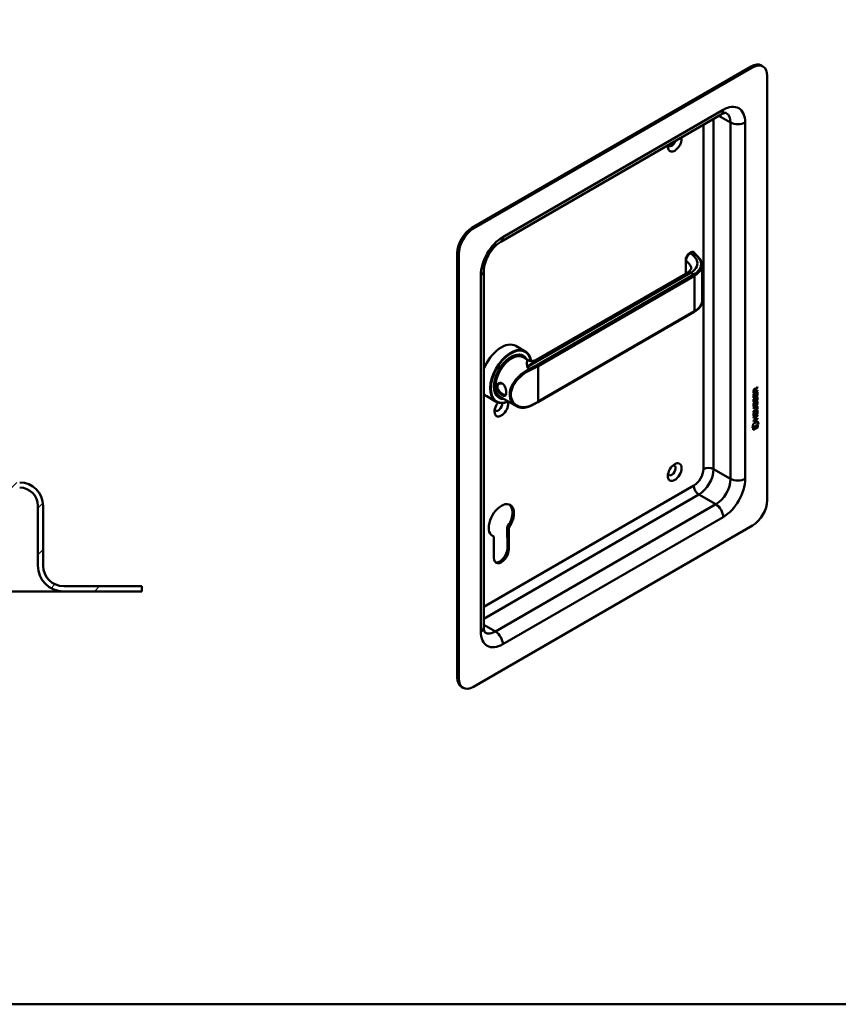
# Model space of a CAD drawing. Header units: millimetres. Extents: x 20 to 833, y 20 to 574.
# Tile 2 of 4: x 274 to 431, y 20 to 210. Entities that reach past the tile are written whole.
import ezdxf

# ---------------------------------------------------------------- set-up
doc = ezdxf.new("R2010")
doc.units = ezdxf.units.MM
doc.header["$LTSCALE"] = 2
doc.layers.add('Schraffur', color=179, linetype='Continuous', lineweight=9, true_color=0x1e1e47)
for name, color, linetype, lineweight in [('Sichtbare Kanten(DIN)', 7, 'Continuous', 50), ('Sichtbare tangentiale Kanten(DIN)', 7, 'Continuous', 50), ('Skizziergeometrie(DIN)', 7, 'Continuous', 50)]:
    doc.layers.add(name, color=color, linetype=linetype, lineweight=lineweight)

# ---------------------------------------------------------------- blocks, each defined once
blk = doc.blocks.new('Ränder Standardrahmen')
at = {"layer": 'Skizziergeometrie(DIN)', "flags": 128}
blk.add_lwpolyline([(10, 10), (10, 287), (410, 287), (410, 10), (10, 10)], dxfattribs=at)

msp = doc.modelspace()

# ---------------------------------------------------------------- hatches: boundary and pattern name
at = {"layer": 'Schraffur'}
h = msp.add_hatch(dxfattribs=at)
h.set_pattern_fill('ANSI31', color=256, scale=50.8, style=0)
h.set_pattern_definition([(45, (0, 0), (-4.49013, 4.49013), [])])
edge = h.paths.add_edge_path()
edge.add_spline(control_points=[(125.52, 105.454), (125.458, 105.394), (125.396, 105.334), (125.272, 105.214), (125.21, 105.154), (125.147, 105.094)], knot_values=[-0.0518528, -0.0518528, -0.0518528, -0.0518528, -0.0260249, -0.0260249, -0.0001233, -0.0001233, -0.0001233, -0.0001233], degree=3, periodic=0)
edge.add_line((125.147, 105.094), (125.147, 102.796))
edge.add_spline(control_points=[(125.147, 102.796), (125.149, 102.76), (125.153, 102.724), (125.168, 102.655), (125.18, 102.621), (125.222, 102.528), (125.261, 102.474), (125.356, 102.386), (125.412, 102.351), (125.472, 102.329)], knot_values=[-0.0604142, -0.0604142, -0.0604142, -0.0604142, -0.0497834, -0.0497834, -0.0391479, -0.0391479, -0.0192802, -0.0192802, -0.000001, -0.000001, -0.000001, -0.000001], degree=3, periodic=0)
edge.add_ellipse((141.147, 143.62), major_axis=(-15.675, -41.291), ratio=1, start_angle=0, end_angle=20.78794)
edge.add_line((141.147, 99.454), (247.647, 99.454))
edge.add_spline(control_points=[(247.647, 99.454), (248.726, 99.454), (249.804, 99.597), (251.889, 100.149), (252.896, 100.559), (255.229, 101.886), (256.469, 102.954), (258.986, 106.147), (259.52, 108.009), (260.157, 110.229), (260.579, 111.703), (261.002, 113.178)], knot_values=[-1.0491095, -1.0491095, -1.0491095, -1.0491095, -0.9470066, -0.9470066, -0.8449364, -0.8449364, -0.6930009, -0.6930009, -0.4601825, -0.4601825, 0, 0, 0, 0], degree=3, periodic=0)
edge.add_ellipse((260.041, 113.454), major_axis=(0.961, -0.276), ratio=1, start_angle=0, end_angle=106)
edge.add_line((260.041, 114.454), (257.041, 114.454))
edge.add_ellipse((257.041, 113.454), major_axis=(0, 1), ratio=1, start_angle=0, end_angle=76.78481)
edge.add_spline(control_points=[(256.067, 113.682), (255.706, 112.147), (255.427, 110.881), (254.51, 108.859), (253.959, 107.989), (252.294, 106.419), (251.404, 105.855), (249.539, 105.139), (248.592, 104.954), (247.647, 104.954)], knot_values=[-1.4743943, -1.4743943, -1.4743943, -1.4743943, -0.9712289, -0.9712289, -0.5989666, -0.5989666, -0.2834298, -0.2834298, 0, 0, 0, 0], degree=3, periodic=0)
edge.add_line((247.647, 104.954), (152.147, 104.954))
edge.add_ellipse((152.147, 109.954), major_axis=(0, -5), ratio=1, start_angle=270, end_angle=360, ccw=False)
edge.add_line((147.147, 109.954), (147.147, 112.454))
edge.add_line((147.147, 112.454), (147.447, 112.454))
edge.add_line((147.447, 112.454), (147.647, 112.654))
edge.add_line((147.647, 112.654), (147.647, 113.254))
edge.add_line((147.647, 113.254), (147.447, 113.454))
edge.add_line((147.447, 113.454), (147.747, 113.454))
edge.add_line((147.747, 113.454), (147.747, 112.954))
edge.add_line((147.747, 112.954), (147.847, 112.854))
edge.add_line((147.847, 112.854), (149.947, 112.854))
edge.add_line((149.947, 112.854), (150.147, 113.054))
edge.add_line((150.147, 113.054), (150.147, 119.454))
edge.add_line((150.147, 119.454), (273.647, 119.454))
edge.add_ellipse((273.647, 115.954), major_axis=(0, 3.5), ratio=1, start_angle=270, end_angle=360, ccw=False)
edge.add_line((277.147, 115.954), (277.147, 104.454))
edge.add_ellipse((282.147, 104.454), major_axis=(-5, 0), ratio=1, start_angle=0, end_angle=90)
edge.add_line((282.147, 99.454), (297.147, 99.454))
edge.add_line((297.147, 99.454), (297.147, 100.454))
edge.add_line((297.147, 100.454), (282.147, 100.454))
edge.add_ellipse((282.147, 104.454), major_axis=(0, -4), ratio=1, start_angle=270, end_angle=360, ccw=False)
edge.add_line((278.147, 104.454), (278.147, 115.954))
edge.add_ellipse((273.647, 115.954), major_axis=(4.5, 0), ratio=1, start_angle=0, end_angle=90)
edge.add_line((273.647, 120.454), (149.147, 120.454))
edge.add_line((149.147, 120.454), (149.147, 121.954))
edge.add_line((149.147, 121.954), (148.647, 121.954))
edge.add_line((148.647, 121.954), (148.647, 118.654))
edge.add_line((148.647, 118.654), (148.147, 118.654))
edge.add_line((148.147, 118.654), (148.147, 119.454))
edge.add_line((148.147, 119.454), (145.147, 119.454))
edge.add_line((145.147, 119.454), (145.147, 118.654))
edge.add_line((145.147, 118.654), (145.897, 118.654))
edge.add_line((145.897, 118.654), (145.697, 118.454))
edge.add_line((145.697, 118.454), (145.697, 113.654))
edge.add_line((145.697, 113.654), (145.897, 113.454))
edge.add_line((145.897, 113.454), (145.647, 113.454))
edge.add_line((145.647, 113.454), (145.647, 118.254))
edge.add_line((145.647, 118.254), (145.447, 118.454))
edge.add_line((145.447, 118.454), (144.347, 118.454))
edge.add_line((144.347, 118.454), (144.147, 118.254))
edge.add_line((144.147, 118.254), (144.147, 119.654))
edge.add_line((144.147, 119.654), (145.164, 119.654))
edge.add_line((145.164, 119.654), (145.164, 120.554))
edge.add_line((145.164, 120.554), (143.662, 120.554))
edge.add_line((143.662, 120.554), (143.662, 119.654))
edge.add_line((143.662, 119.654), (143.247, 119.654))
edge.add_line((143.247, 119.654), (143.247, 120.754))
edge.add_line((143.247, 120.754), (144.147, 120.754))
edge.add_line((144.147, 120.754), (144.147, 121.954))
edge.add_line((144.147, 121.954), (143.647, 122.454))
edge.add_line((143.647, 122.454), (140.647, 122.454))
edge.add_line((140.647, 122.454), (140.647, 102.454))
edge.add_line((140.647, 102.454), (131.647, 102.454))
edge.add_line((131.647, 102.454), (131.647, 105.454))
edge.add_line((131.647, 105.454), (125.52, 105.454))
h.paths.add_polyline_path([(144.347, 112.454), (144.147, 112.454), (144.147, 112.654)], flags=0)
edge = h.paths.add_edge_path()
edge.add_spline(control_points=[(125.147, 111.814), (125.21, 111.754), (125.272, 111.694), (125.396, 111.573), (125.458, 111.513), (125.52, 111.454)], knot_values=[-0.0519542, -0.0519542, -0.0519542, -0.0519542, -0.0260254, -0.0260254, -0.0001817, -0.0001817, -0.0001817, -0.0001817], degree=3, periodic=0)
edge.add_line((125.52, 111.454), (131.647, 111.454))
edge.add_line((131.647, 111.454), (131.647, 122.454))
edge.add_line((131.647, 122.454), (128.647, 122.454))
edge.add_line((128.647, 122.454), (128.147, 121.954))
edge.add_line((128.147, 121.954), (128.147, 120.754))
edge.add_line((128.147, 120.754), (129.047, 120.754))
edge.add_line((129.047, 120.754), (129.047, 119.654))
edge.add_line((129.047, 119.654), (128.633, 119.654))
edge.add_line((128.633, 119.654), (128.633, 120.554))
edge.add_line((128.633, 120.554), (127.131, 120.554))
edge.add_line((127.131, 120.554), (127.131, 119.654))
edge.add_line((127.131, 119.654), (128.147, 119.654))
edge.add_line((128.147, 119.654), (128.147, 118.254))
edge.add_line((128.147, 118.254), (127.947, 118.454))
edge.add_line((127.947, 118.454), (126.847, 118.454))
edge.add_line((126.847, 118.454), (126.647, 118.254))
edge.add_line((126.647, 118.254), (126.647, 113.454))
edge.add_line((126.647, 113.454), (126.397, 113.454))
edge.add_line((126.397, 113.454), (126.597, 113.654))
edge.add_line((126.597, 113.654), (126.597, 118.454))
edge.add_line((126.597, 118.454), (126.397, 118.654))
edge.add_line((126.397, 118.654), (127.147, 118.654))
edge.add_line((127.147, 118.654), (127.147, 119.454))
edge.add_line((127.147, 119.454), (124.147, 119.454))
edge.add_line((124.147, 119.454), (124.147, 118.654))
edge.add_line((124.147, 118.654), (123.647, 118.654))
edge.add_line((123.647, 118.654), (123.647, 121.954))
edge.add_line((123.647, 121.954), (123.147, 121.954))
edge.add_line((123.147, 121.954), (123.147, 120.454))
edge.add_line((123.147, 120.454), (110.647, 120.454))
edge.add_ellipse((110.647, 115.954), major_axis=(0, 4.5), ratio=1, start_angle=0, end_angle=90)
edge.add_line((106.147, 115.954), (106.147, 104.454))
edge.add_ellipse((102.147, 104.454), major_axis=(4, 0), ratio=1, start_angle=270, end_angle=360, ccw=False)
edge.add_line((102.147, 100.454), (87.147, 100.454))
edge.add_line((87.147, 100.454), (87.147, 99.454))
edge.add_line((87.147, 99.454), (102.147, 99.454))
edge.add_ellipse((102.147, 104.454), major_axis=(0, -5), ratio=1, start_angle=0, end_angle=90)
edge.add_line((107.147, 104.454), (107.147, 115.954))
edge.add_ellipse((110.647, 115.954), major_axis=(-3.5, 0), ratio=1, start_angle=270, end_angle=360, ccw=False)
edge.add_line((110.647, 119.454), (122.147, 119.454))
edge.add_line((122.147, 119.454), (122.147, 113.054))
edge.add_line((122.147, 113.054), (122.347, 112.854))
edge.add_line((122.347, 112.854), (124.447, 112.854))
edge.add_line((124.447, 112.854), (124.547, 112.954))
edge.add_line((124.547, 112.954), (124.547, 113.454))
edge.add_line((124.547, 113.454), (124.847, 113.454))
edge.add_line((124.847, 113.454), (124.647, 113.254))
edge.add_line((124.647, 113.254), (124.647, 112.654))
edge.add_line((124.647, 112.654), (124.847, 112.454))
edge.add_line((124.847, 112.454), (125.147, 112.454))
edge.add_line((125.147, 112.454), (125.147, 111.814))
h.paths.add_polyline_path([(128.147, 112.454), (127.947, 112.454), (128.147, 112.654)], flags=0)

# ---------------------------------------------------------------- linework, layer by layer
at = {"layer": 'Sichtbare Kanten(DIN)'}
for p, q in [((414.471, 200.495), (360.731, 169.468)), ((414.754, 200.331), (361.013, 169.304)), ((416.754, 200.529), (416.471, 200.693)), ((417.582, 117.049), (417.582, 198.698)), ((408.682, 191.251), (366.256, 166.756)), ((357.902, 164.569), (357.902, 82.919)), ((358.185, 164.405), (358.185, 82.756)), ((401.878, 163.245), (401.878, 160.644)), ((403.027, 164.792), (402.659, 164.58)), ((363.013, 161.139), (363.013, 92.554)), ((405.045, 162.257), (405.045, 155.425)), ((373.095, 144.026), (402.274, 160.872)), ((373.417, 135.9), (403.54, 153.291)), ((369.187, 146.72), (370.998, 145.675)), ((370.441, 144.841), (370.611, 144.743)), ((370.567, 144.538), (371.476, 144.013)), ((369.192, 140.251), (369.192, 140.251)), ((369.414, 140.123), (369.414, 140.123)), ((415.218, 138.4), (415.261, 138.376)), ((415.345, 138.437), (415.388, 138.413)), ((415.683, 138.748), (415.36, 138.315)), ((415.388, 138.413), (415.726, 138.866)), ((415.726, 138.724), (415.403, 138.291)), ((415.683, 138.809), (415.683, 138.748)), ((415.683, 138.748), (415.726, 138.724)), ((415.726, 138.866), (415.726, 138.724)), ((363.587, 137.02), (365.398, 135.975)), ((365.841, 136.874), (366.011, 136.776)), ((366.167, 136.917), (369.182, 135.176)), ((414.916, 137.371), (415.015, 137.428)), ((414.916, 136.716), (414.916, 137.371)), ((415.682, 137.207), (414.916, 136.765)), ((415.725, 137.182), (414.916, 136.716)), ((415.683, 138.099), (414.917, 137.657)), ((415.725, 138.075), (414.917, 137.608)), ((414.917, 137.608), (414.917, 138.038)), ((414.965, 136.492), (415.06, 136.514)), ((414.973, 137.404), (414.972, 136.921)), ((414.972, 136.921), (415.015, 136.896)), ((414.973, 138.105), (414.973, 137.815)), ((414.973, 137.815), (415.016, 137.79)), ((415.015, 137.428), (415.015, 136.896)), ((415.015, 136.896), (415.268, 137.042)), ((415.016, 138.08), (415.016, 137.79)), ((415.016, 137.79), (415.303, 137.956)), ((415.268, 137.515), (415.367, 137.572)), ((415.268, 137.042), (415.268, 137.515)), ((415.303, 137.956), (415.304, 138.246)), ((415.324, 137.547), (415.324, 137.124)), ((415.324, 137.124), (415.366, 137.099)), ((415.335, 136.478), (415.377, 136.454)), ((415.36, 138.315), (415.36, 138.038)), ((415.36, 138.315), (415.403, 138.291)), ((415.36, 138.038), (415.402, 138.013)), ((415.367, 137.572), (415.366, 137.099)), ((415.366, 137.099), (415.626, 137.249)), ((415.388, 136.647), (415.43, 136.623)), ((415.403, 138.291), (415.402, 138.013)), ((415.402, 138.013), (415.725, 138.199)), ((415.468, 136.732), (415.464, 136.73)), ((415.468, 136.732), (415.51, 136.708)), ((415.51, 136.708), (415.507, 136.706)), ((415.547, 136.739), (415.59, 136.715)), ((415.626, 137.787), (415.725, 137.844)), ((415.626, 137.249), (415.626, 137.787)), ((415.683, 137.819), (415.682, 137.207)), ((415.682, 137.207), (415.725, 137.182)), ((415.683, 138.175), (415.683, 138.099)), ((415.683, 138.099), (415.725, 138.075)), ((415.725, 138.199), (415.725, 138.075)), ((415.725, 137.844), (415.725, 137.182)), ((414.915, 134.805), (415.38, 135.073)), ((415.344, 134.978), (414.915, 134.731)), ((415.387, 134.954), (414.915, 134.682)), ((414.915, 134.682), (414.915, 134.805)), ((414.964, 135.66), (415.06, 135.682)), ((414.977, 135.281), (414.979, 135.277)), ((414.978, 136.113), (414.98, 136.109)), ((415.005, 136.079), (415.048, 136.055)), ((415.005, 135.247), (415.047, 135.223)), ((415.02, 136.089), (415.022, 136.084)), ((415.02, 135.257), (415.022, 135.252)), ((415.213, 135.337), (415.216, 135.344)), ((415.214, 136.169), (415.217, 136.176)), ((415.321, 136.405), (415.364, 136.381)), ((415.321, 135.573), (415.363, 135.549)), ((415.334, 135.646), (415.377, 135.622)), ((415.387, 135.815), (415.429, 135.791)), ((415.467, 135.9), (415.464, 135.898)), ((415.467, 135.9), (415.509, 135.876)), ((415.509, 135.876), (415.506, 135.874)), ((415.539, 135.019), (415.581, 134.994)), ((415.547, 135.907), (415.589, 135.883)), ((415.626, 136.278), (415.669, 136.254)), ((415.626, 135.446), (415.668, 135.422)), ((415.636, 134.841), (415.636, 134.844)), ((414.913, 132.949), (415.722, 133.415)), ((415.222, 133.053), (414.913, 132.874)), ((415.265, 133.028), (414.913, 132.825)), ((414.913, 132.825), (414.913, 132.949)), ((415.679, 132.684), (414.913, 132.242)), ((415.721, 132.659), (414.913, 132.193)), ((414.914, 134.173), (415.386, 134.445)), ((415.337, 134.342), (414.914, 134.098)), ((415.38, 134.318), (414.914, 134.05)), ((414.914, 134.05), (414.914, 134.173)), ((414.914, 133.863), (415.013, 133.92)), ((414.914, 133.208), (414.914, 133.863)), ((415.68, 133.699), (414.914, 133.257)), ((415.722, 133.674), (414.914, 133.208)), ((414.97, 133.895), (414.97, 133.413)), ((414.97, 133.413), (415.012, 133.388)), ((415.013, 133.92), (415.012, 133.388)), ((415.012, 133.388), (415.265, 133.534)), ((415.222, 133.053), (415.265, 133.028)), ((415.264, 132.519), (415.265, 133.028)), ((415.265, 133.534), (415.266, 134.007)), ((415.266, 134.007), (415.364, 134.064)), ((415.322, 134.039), (415.321, 133.615)), ((415.321, 133.615), (415.364, 133.591)), ((415.679, 133.316), (415.323, 133.111)), ((415.323, 133.111), (415.323, 132.602)), ((415.323, 133.111), (415.365, 133.086)), ((415.364, 134.064), (415.364, 133.591)), ((415.364, 133.591), (415.624, 133.741)), ((415.721, 133.292), (415.365, 133.086)), ((415.365, 133.086), (415.365, 132.577)), ((415.365, 132.577), (415.721, 132.783)), ((415.624, 134.279), (415.723, 134.336)), ((415.624, 133.741), (415.624, 134.279)), ((415.679, 133.39), (415.679, 133.316)), ((415.679, 133.316), (415.721, 133.292)), ((415.679, 132.758), (415.679, 132.684)), ((415.679, 132.684), (415.721, 132.659)), ((415.68, 134.311), (415.68, 133.699)), ((415.68, 133.699), (415.722, 133.674)), ((415.722, 133.415), (415.721, 133.292)), ((415.721, 132.783), (415.721, 132.659)), ((415.723, 134.336), (415.722, 133.674)), ((414.762, 130.938), (414.892, 131.71)), ((415.87, 131.577), (414.762, 130.938)), ((415.827, 131.601), (414.771, 130.993)), ((414.892, 131.71), (415.742, 132.2)), ((414.892, 130.92), (415.74, 131.409)), ((415.697, 131.06), (414.892, 130.596)), ((415.74, 131.035), (414.892, 130.547)), ((414.892, 130.547), (414.892, 130.92)), ((414.913, 132.317), (415.264, 132.519)), ((414.913, 132.193), (414.913, 132.317)), ((415.323, 132.602), (415.365, 132.577)), ((415.697, 131.384), (415.697, 131.06)), ((415.697, 131.06), (415.74, 131.035)), ((415.709, 132.181), (415.827, 131.601)), ((415.74, 131.409), (415.74, 131.035)), ((415.742, 132.2), (415.87, 131.577)), ((415.827, 131.601), (415.87, 131.577)), ((277.147, 115.954), (277.147, 104.454)), ((278.147, 104.454), (278.147, 115.954)), ((361.013, 81.123), (414.754, 112.15)), ((367.818, 111.684), (367.535, 111.847)), ((367.547, 107.755), (367.535, 111.847)), ((364.951, 110.034), (364.668, 110.197)), ((364.945, 105.923), (364.951, 110.034)), ((367.818, 111.684), (367.83, 107.592)), ((297.147, 100.454), (282.147, 100.454)), ((297.147, 99.454), (297.147, 100.454)), ((267.147, 99.454), (282.147, 99.454)), ((282.147, 99.454), (297.147, 99.454)), ((359.013, 80.925), (358.731, 81.088))]:
    msp.add_line(p, q, dxfattribs=at)
for centre, radius, start, end in [((273.647, 115.954), 4.5, 0, 90), ((273.647, 115.954), 3.5, 0, 90), ((282.147, 104.454), 5, 180, 270), ((282.147, 104.454), 4, 180, 270)]:
    msp.add_arc(centre, radius, start, end, dxfattribs=at)
for centre, major_axis, ratio, start_param, end_param in [((414.471, 197.229), (2, 3.464), 0.5773503, 0, 0.7853982), ((414.754, 197.065), (2, 3.464), 0.5773503, 5.4977871, 7.0685835), ((399.763, 185.798), (-0.93, -1.611), 0.5773503, 5.2966636, 8.8405034), ((399.197, 186.124), (-0.53, -0.918), 0.5773503, 5.9138655, 8.2233014), ((360.731, 166.202), (-2, -3.464), 0.5773503, 3.9269908, 5.4977871), ((361.013, 166.038), (2, 3.464), 0.5773503, 0.7853982, 2.3561945), ((403.127, 164.388), (0.053, 0.438), 0.7115312, 0.4902462, 0.4913996), ((366.387, 141.87), (2.8, 4.85), 0.5773503, 0, 1.805319), ((368.198, 140.825), (2.8, 4.85), 0.5773503, 5.6590013, 10.0917243), ((368.254, 140.792), (-2.76, -4.78), 0.5773503, 2.5362816, 6.9315019), ((368.254, 140.792), (2.34, 4.053), 0.5773503, 5.9355207, 9.7724426), ((368.311, 140.76), (2.3, 3.984), 0.5773503, 5.9872224, 9.7207409), ((368.367, 140.727), (-2.2, -3.811), 0.5773503, 3.1415927, 6.2831853), ((368.367, 140.727), (-2.26, -3.914), 0.5773503, 2.9106512, 6.5141268), ((368.226, 140.809), (2.32, 4.018), 0.5773503, 6.0274328, 7.0642824), ((368.141, 140.858), (2.3, 3.984), 0.5773503, 0, 0.2200524), ((368.084, 140.89), (2.32, 4.018), 0.5773503, 6.1459819, 6.2527018), ((368.084, 140.89), (-2.32, -4.018), 0.5773503, 2.5199936, 2.5200334), ((368.367, 140.727), (-2.26, -3.914), 0.5773503, 2.7362488, 2.7362962), ((368.311, 140.76), (2.3, 3.984), 0.5773503, 5.8679197, 5.8679403), ((368.367, 140.727), (-2.2, -3.811), 0.5773503, 2.2529981, 2.2530617), ((368.367, 140.727), (-2.26, -3.914), 0.5773503, 2.2548066, 2.2548469), ((368.251, 140.79), (-2.762, -4.784), 0.5773503, 2.424644, 2.4246456), ((368.201, 140.827), (2.797, 4.845), 0.5773503, 5.5511424, 5.5511441), ((368.084, 140.89), (-2.32, -4.018), 0.5773503, 2.1718119, 2.1719117), ((368.226, 140.809), (-2.32, -4.018), 0.5773503, 5.5020883, 6.5389379), ((368.084, 140.89), (-1.9, -3.291), 0.5773503, 5.669666, 5.6699531), ((366.331, 141.663), (-1.51, -2.615), 0.5773503, 0.3552049, 0.3552484), ((366.02, 142.082), (1.6, 2.771), 0.5773503, 3.7148305, 3.7148364), ((366.387, 141.87), (1.8, 3.118), 0.5773503, 3.6393141, 3.6393433), ((366.076, 141.81), (-1.51, -2.615), 0.5773503, 0.6224779, 0.6225245), ((368.226, 139.339), (0.6, -1.039), 0.5773503, 5.4144818, 5.4144971), ((415.307, 138.045), (-0.175, 0.346), 0.8194443, 0.0441652, 1.0169096), ((415.349, 138.02), (-0.175, 0.346), 0.8194443, 0.0441652, 1.0169096), ((414.955, 137.767), (-0.368, -0.732), 0.3492899, 2.7989514, 3.6297589), ((414.913, 137.791), (-0.368, -0.732), 0.3492899, 2.7989514, 3.0358099), ((366.387, 141.87), (-2.8, -4.85), 0.5773503, 6.0486626, 6.2831853), ((368.141, 140.858), (-2.3, -3.984), 0.5773503, 6.0631329, 6.2831853), ((368.084, 140.89), (-2.32, -4.018), 0.5773503, 0.0304835, 0.1372034), ((368.084, 140.89), (-1.95, -3.377), 0.5773503, 0.4965207, 0.4965335), ((368.084, 140.89), (2.26, 3.914), 0.5773503, 3.8988706, 3.8989871), ((368.084, 140.89), (-1.95, -3.378), 0.5773503, 0.7557849, 0.7559596), ((368.084, 140.89), (-2.32, -4.018), 0.5773503, 0.7604244, 0.7604847), ((368.028, 140.923), (-1.91, -3.308), 0.5773503, 0.7821387, 0.7822583), ((368.367, 140.727), (-2.2, -3.811), 0.5773503, 0.7395772, 0.7395876), ((368.367, 140.727), (-2.26, -3.914), 0.5773503, 0.7441307, 0.744163), ((368.311, 140.76), (2.3, 3.984), 0.5773503, 3.9039235, 3.9039556), ((368.254, 140.792), (2.34, 4.053), 0.5773503, 3.9214492, 3.9214808), ((368.084, 140.89), (-1.95, -3.378), 0.5773503, 0.8454191, 0.845468), ((368.226, 139.339), (0.6, -1.039), 0.5773503, 5.6599927, 5.6601226), ((415.281, 136.074), (0.258, 0.67), 0.2801591, 6.2392644, 6.6011557), ((415.323, 136.049), (0.258, 0.67), 0.2801591, 6.0797679, 6.6011557), ((366.387, 134.848), (-0.93, -1.611), 0.5773503, 4.427919, 8.9074708), ((365.822, 135.175), (-0.53, -0.918), 0.5773503, 5.8272815, 8.7701358), ((368.254, 140.792), (-2.76, -4.78), 0.5773503, 0.8208594, 0.8208766), ((415.359, 136.599), (-0.352, -1.35), 0.146604, 6.0369992, 6.0961402), ((415.336, 137.336), (0.327, 1.256), 0.1531706, 2.8850226, 2.9459819), ((415.19, 135.666), (-0.18, -0.422), 0.324198, 6.0043675, 6.2441541), ((415.189, 136.494), (0.178, 0.418), 0.3257575, 2.8609786, 3.1020511), ((415.378, 137.312), (0.327, 1.256), 0.1531706, 2.8850226, 2.9459819), ((415.402, 136.574), (-0.352, -1.35), 0.146604, 6.0369992, 6.0961402), ((415.231, 136.47), (0.178, 0.418), 0.3257575, 2.8609786, 3.3212723), ((415.233, 135.642), (-0.18, -0.422), 0.324198, 6.0043675, 6.4621988), ((415.196, 135.335), (-0.0284, -0.0613), 0.2140411, 1.3865777, 1.6946558), ((415.197, 136.167), (0.0284, 0.0613), 0.2140411, 4.5281703, 4.8362485), ((414.258, 135.248), (1.388, -0.568), 0.6427883, 5.8208171, 6.5391565), ((414.299, 132.923), (1.355, 2.199), 0.2164738, 5.9455732, 6.6640371), ((414.3, 135.224), (1.388, -0.568), 0.6427883, 5.8208171, 6.5391565), ((409.008, 137.493), (6.595, -2.821), 0.2353631, 6.1084229, 6.3833559), ((415.281, 135.242), (-0.258, -0.669), 0.2803736, 3.0976435, 3.4598023), ((415.323, 135.218), (-0.258, -0.669), 0.2803736, 2.9381095, 3.4598023), ((414.257, 132.947), (1.355, 2.199), 0.2164738, 5.9455732, 6.2455659), ((399.197, 122.764), (-0.53, -0.918), 0.5773503, 5.8272815, 9.8806818), ((366.387, 113.129), (-1.72, -2.979), 0.5773503, 1.4140586, 6.4366653), ((366.105, 113.293), (1.72, 2.979), 0.5773503, 4.5556512, 6.2008707), ((414.754, 115.416), (-2, -3.464), 0.5773503, 0.7853982, 2.3561945), ((366.105, 113.293), (-1.72, -2.979), 0.5773503, 0.0823146, 0.15348), ((366.387, 106.753), (-1.02, -1.767), 0.5773503, 5.4961945, 8.6427774), ((366.105, 106.917), (-1.02, -1.767), 0.5773503, 0.1390965, 2.3595921), ((360.731, 84.552), (-2, -3.464), 0.5773503, 5.4977871, 6.2831853), ((361.013, 84.389), (-2, -3.464), 0.5773503, 5.4977871, 7.0685835)]:
    msp.add_ellipse(centre, major_axis=major_axis, ratio=ratio, start_param=start_param, end_param=end_param, dxfattribs=at)
msp.add_ellipse((399.763, 122.438), major_axis=(0.93, 1.611), ratio=0.5773503, dxfattribs=at)
for points, knots in [([(409.682, 191.548), (409.682, 191.548), (409.682, 191.549), (409.658, 191.555), (409.632, 191.561), (409.541, 191.562), (409.475, 191.557), (409.304, 191.522), (409.2, 191.492), (408.96, 191.398), (408.826, 191.334), (408.682, 191.251)], [0.78539816, 0.78539816, 0.78539816, 0.78539816, 0.9424778, 0.9424778, 1.09955743, 1.09955743, 1.25663706, 1.25663706, 1.41371669, 1.41371669, 1.57079633, 1.57079633, 1.57079633, 1.57079633]), ([(366.256, 166.756), (366.03, 166.625), (365.782, 166.449), (365.264, 165.999), (364.995, 165.722), (364.475, 165.088), (364.225, 164.728), (363.781, 163.966), (363.588, 163.564), (363.286, 162.775), (363.174, 162.387), (363.042, 161.702), (363.013, 161.399), (363.013, 161.139)], [1.5707963, 1.5707963, 1.5707963, 1.5707963, 1.8179228, 1.8179228, 2.0784055, 2.0784055, 2.3493544, 2.3493544, 2.6241933, 2.6241933, 2.8954114, 2.8954114, 3.1415927, 3.1415927, 3.1415927, 3.1415927]), ([(401.878, 163.245), (401.878, 163.364), (401.898, 163.487), (401.968, 163.732), (402.02, 163.855), (402.147, 164.087), (402.226, 164.197), (402.396, 164.386), (402.488, 164.467), (402.609, 164.55), (402.635, 164.566), (402.661, 164.581)], [0, 0, 0, 0, 0.0978526, 0.0978526, 0.19675214, 0.19675214, 0.29631771, 0.29631771, 0.39147087, 0.39147087, 0.41627177, 0.41627177, 0.41627177, 0.41627177]), ([(403.04, 164.799), (403.08, 164.821), (403.125, 164.836), (403.213, 164.848), (403.258, 164.844), (403.316, 164.827), (403.332, 164.821), (403.347, 164.814)], [0.003785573, 0.003785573, 0.003785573, 0.003785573, 0.038881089, 0.038881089, 0.072518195, 0.072518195, 0.085170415, 0.085170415, 0.085170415, 0.085170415]), ([(403.368, 164.806), (403.374, 164.803), (403.379, 164.8), (403.39, 164.793), (403.395, 164.789), (403.406, 164.782), (403.411, 164.778), (403.421, 164.769), (403.426, 164.765), (403.436, 164.756), (403.441, 164.751), (403.446, 164.746)], [6.28318531, 6.28318531, 6.28318531, 6.28318531, 6.33903584, 6.33903584, 6.39488638, 6.39488638, 6.45073692, 6.45073692, 6.50658745, 6.50658745, 6.56243799, 6.56243799, 6.56243799, 6.56243799]), ([(403.445, 164.746), (403.798, 164.379), (404.169, 164.03), (404.673, 163.438), (404.806, 163.224), (404.994, 162.77), (405.045, 162.525), (405.045, 162.282)], [0, 0, 0, 0, 0.5459706, 0.5459706, 0.8229297, 0.8229297, 1.1161992, 1.1161992, 1.1161992, 1.1161992]), ([(402.293, 160.882), (402.467, 160.985), (402.606, 161.096), (402.812, 161.305), (402.874, 161.402), (402.933, 161.532), (402.939, 161.572), (402.939, 161.619)], [0.00914354, 0.00914354, 0.00914354, 0.00914354, 0.22812665, 0.22812665, 0.46214207, 0.46214207, 0.69361278, 0.69361278, 0.69361278, 0.69361278]), ([(405.046, 155.424), (405.046, 155.115), (404.963, 154.802), (404.648, 154.212), (404.407, 153.931), (403.938, 153.543), (403.748, 153.411), (403.541, 153.292)], [0, 0, 0, 0, 0.37365079, 0.37365079, 0.75721648, 0.75721648, 0.97391434, 0.97391434, 0.97391434, 0.97391434]), ([(371.477, 144.012), (371.568, 143.96), (371.685, 143.908), (371.966, 143.827), (372.137, 143.804), (372.522, 143.812), (372.746, 143.863), (372.989, 143.969), (373.043, 143.996), (373.091, 144.024)], [0, 0, 0, 0, 0.14013326, 0.14013326, 0.30455932, 0.30455932, 0.51639719, 0.51639719, 0.58032466, 0.58032466, 0.58032466, 0.58032466]), ([(366.547, 137.234), (366.619, 137.192), (366.687, 137.159), (366.752, 137.135), (366.816, 137.111), (366.876, 137.096), (366.93, 137.09), (367.039, 137.079), (367.126, 137.107), (367.191, 137.175), (367.256, 137.243), (367.3, 137.351), (367.322, 137.493), (367.343, 137.635), (367.343, 137.811), (367.322, 138.001), (367.3, 138.192), (367.256, 138.397), (367.191, 138.593), (367.126, 138.789), (367.039, 138.976), (366.93, 139.135), (366.821, 139.294), (366.69, 139.425), (366.547, 139.507), (366.261, 139.671), (365.928, 139.64), (365.705, 139.451), (365.65, 139.404), (365.601, 139.347), (365.561, 139.283), (365.521, 139.219), (365.49, 139.148), (365.469, 139.071), (365.426, 138.918), (365.427, 138.742), (365.469, 138.563), (365.511, 138.384), (365.594, 138.202), (365.706, 138.033), (365.929, 137.694), (366.261, 137.399), (366.547, 137.234), (366.547, 137.234), (366.547, 137.234), (366.547, 137.234)], [-2.1149572, -2.1149572, -2.1149572, -2.1149572, -2.0395313, -2.0395313, -2.0395313, -1.9639931, -1.9639931, -1.9639931, -1.8129167, -1.8129167, -1.8129167, -1.6618403, -1.6618403, -1.6618403, -1.510764, -1.510764, -1.510764, -1.3596876, -1.3596876, -1.3596876, -1.2086112, -1.2086112, -1.2086112, -1.0575348, -1.0575348, -1.0575348, -0.755382, -0.755382, -0.755382, -0.6798438, -0.6798438, -0.6798438, -0.6043056, -0.6043056, -0.6043056, -0.4532292, -0.4532292, -0.4532292, -0.3021528, -0.3021528, -0.3021528, 0, 0, 0, 0.0001123, 0.0001123, 0.0001123, 0.0001123]), ([(366.647, 137.448), (366.647, 137.448), (366.647, 137.448), (366.647, 137.448), (366.391, 137.595), (366.09, 137.85), (365.889, 138.144), (365.788, 138.291), (365.711, 138.447), (365.673, 138.601), (365.635, 138.755), (365.635, 138.907), (365.673, 139.039), (365.692, 139.106), (365.721, 139.167), (365.757, 139.222), (365.794, 139.278), (365.839, 139.326), (365.889, 139.367), (366.091, 139.529), (366.392, 139.554), (366.647, 139.408), (366.708, 139.372), (366.767, 139.328), (366.822, 139.275)], [2.1149572, 2.1149572, 2.1149572, 2.1149572, 2.1150695, 2.1150695, 2.1150695, 2.4172223, 2.4172223, 2.4172223, 2.5682987, 2.5682987, 2.5682987, 2.7193751, 2.7193751, 2.7193751, 2.7949133, 2.7949133, 2.7949133, 2.8704515, 2.8704515, 2.8704515, 3.1726043, 3.1726043, 3.1726043, 3.2450919, 3.2450919, 3.2450919, 3.2450919]), ([(367.338, 137.742), (367.335, 137.708), (367.332, 137.676), (367.327, 137.646), (367.308, 137.525), (367.271, 137.434), (367.215, 137.378), (367.158, 137.323), (367.082, 137.302), (366.986, 137.315), (366.939, 137.321), (366.886, 137.336), (366.829, 137.358), (366.772, 137.381), (366.711, 137.411), (366.647, 137.448)], [3.73914684, 3.73914684, 3.73914684, 3.73914684, 3.77690989, 3.77690989, 3.77690989, 3.92798628, 3.92798628, 3.92798628, 4.07906268, 4.07906268, 4.07906268, 4.15460087, 4.15460087, 4.15460087, 4.23002676, 4.23002676, 4.23002676, 4.23002676]), ([(371.905, 135.122), (371.543, 134.956), (371.162, 134.856), (370.417, 134.795), (370.043, 134.836), (369.523, 135.002), (369.35, 135.079), (369.19, 135.172)], [0, 0, 0, 0, 0.34235451, 0.34235451, 0.69067423, 0.69067423, 0.87448659, 0.87448659, 0.87448659, 0.87448659]), ([(373.417, 135.9), (373.321, 135.845), (373.225, 135.79), (373.029, 135.682), (372.93, 135.629), (372.731, 135.524), (372.63, 135.472), (372.426, 135.369), (372.323, 135.319), (372.115, 135.219), (372.011, 135.17), (371.905, 135.122)], [1.57079633, 1.57079633, 1.57079633, 1.57079633, 1.59374743, 1.59374743, 1.61669853, 1.61669853, 1.63964964, 1.63964964, 1.66260074, 1.66260074, 1.68555184, 1.68555184, 1.68555184, 1.68555184]), ([(415.539, 135.019), (415.536, 135.02), (415.534, 135.021), (415.514, 135.03), (415.494, 135.032), (415.432, 135.023), (415.387, 135.003), (415.344, 134.978)], [0.060650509, 0.060650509, 0.060650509, 0.060650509, 0.064390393, 0.064390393, 0.08887549, 0.08887549, 0.134135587, 0.134135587, 0.134135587, 0.134135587]), ([(415.636, 134.844), (415.636, 134.86), (415.635, 134.875), (415.63, 134.916), (415.624, 134.941), (415.603, 134.978), (415.59, 134.991), (415.556, 135.006), (415.536, 135.007), (415.475, 134.999), (415.429, 134.978), (415.387, 134.954)], [0, 0, 0, 0, 0.01400423, 0.01400423, 0.0408947, 0.0408947, 0.06439039, 0.06439039, 0.08887549, 0.08887549, 0.13413559, 0.13413559, 0.13413559, 0.13413559]), ([(363.013, 92.554), (363.013, 92.388), (363.025, 92.239), (363.063, 91.985), (363.089, 91.879), (363.145, 91.714), (363.174, 91.655), (363.22, 91.576), (363.237, 91.557), (363.255, 91.539), (363.256, 91.539), (363.256, 91.539)], [3.14159265, 3.14159265, 3.14159265, 3.14159265, 3.29867229, 3.29867229, 3.45575192, 3.45575192, 3.61283155, 3.61283155, 3.76991118, 3.76991118, 3.92699082, 3.92699082, 3.92699082, 3.92699082])]:
    msp.add_open_spline(points, degree=3, knots=knots, dxfattribs=at)
for points in [[(402.939, 161.619), (402.939, 161.619), (402.939, 161.619), (402.939, 161.619)], [(405.045, 155.425), (405.045, 155.425), (405.045, 155.425), (405.045, 155.424)], [(414.917, 138.038), (414.921, 138.184), (414.987, 138.373), (415.16, 138.473)], [(415.218, 138.4), (415.197, 138.413), (415.165, 138.411), (415.119, 138.384)], [(415.304, 138.246), (415.304, 138.335), (415.279, 138.428), (415.162, 138.36)], [(414.945, 136.429), (414.95, 136.448), (414.965, 136.492), (414.965, 136.492)], [(415.008, 136.502), (414.997, 136.461), (414.981, 136.395), (414.974, 136.362)], [(415.06, 136.514), (415.06, 136.514), (415.026, 136.388), (415.017, 136.337)], [(415.268, 136.375), (415.291, 136.509), (415.32, 136.594), (415.36, 136.672)], [(415.335, 136.478), (415.333, 136.467), (415.321, 136.406), (415.321, 136.405)], [(415.388, 136.647), (415.368, 136.607), (415.35, 136.552), (415.335, 136.478)], [(415.36, 136.672), (415.387, 136.723), (415.423, 136.768), (415.474, 136.805)], [(415.377, 136.454), (415.375, 136.443), (415.364, 136.382), (415.364, 136.381)], [(415.43, 136.623), (415.41, 136.582), (415.393, 136.527), (415.377, 136.454)], [(415.464, 136.73), (415.43, 136.71), (415.409, 136.687), (415.388, 136.647)], [(415.507, 136.706), (415.472, 136.686), (415.451, 136.663), (415.43, 136.623)], [(415.474, 136.805), (415.556, 136.865), (415.636, 136.878), (415.69, 136.806)], [(415.625, 136.433), (415.644, 136.553), (415.644, 136.643), (415.614, 136.69)], [(415.69, 136.55), (415.681, 136.437), (415.637, 136.303), (415.626, 136.278)], [(415.63, 136.851), (415.636, 136.845), (415.642, 136.838), (415.648, 136.831)], [(415.648, 136.831), (415.679, 136.79), (415.694, 136.727), (415.694, 136.639)], [(415.732, 136.525), (415.724, 136.412), (415.679, 136.279), (415.669, 136.254)], [(415.69, 136.806), (415.721, 136.765), (415.737, 136.703), (415.737, 136.615)], [(415.694, 136.639), (415.694, 136.611), (415.692, 136.582), (415.69, 136.55)], [(415.737, 136.615), (415.737, 136.587), (415.735, 136.558), (415.732, 136.525)], [(414.929, 135.157), (414.903, 135.22), (414.895, 135.292), (414.907, 135.406)], [(414.93, 135.989), (414.904, 136.053), (414.896, 136.124), (414.908, 136.238)], [(414.907, 135.406), (414.912, 135.454), (414.924, 135.529), (414.944, 135.597)], [(414.908, 136.238), (414.913, 136.286), (414.924, 136.361), (414.945, 136.429)], [(415.087, 135.098), (415.024, 135.072), (414.959, 135.082), (414.929, 135.157)], [(415.088, 135.93), (415.025, 135.904), (414.96, 135.914), (414.93, 135.989)], [(414.944, 135.597), (414.949, 135.616), (414.964, 135.66), (414.964, 135.66)], [(414.974, 136.362), (414.956, 136.269), (414.954, 136.195), (414.971, 136.134)], [(414.974, 135.53), (414.955, 135.437), (414.954, 135.363), (414.97, 135.302)], [(415.045, 135.122), (415.015, 135.11), (414.984, 135.106), (414.957, 135.113)], [(415.045, 135.954), (415.015, 135.942), (414.985, 135.938), (414.958, 135.945)], [(415.008, 135.67), (414.997, 135.629), (414.98, 135.563), (414.974, 135.53)], [(415.016, 135.505), (414.998, 135.412), (414.996, 135.338), (415.013, 135.277)], [(415.017, 136.337), (414.998, 136.244), (414.997, 136.17), (415.013, 136.109)], [(415.06, 135.682), (415.06, 135.682), (415.026, 135.556), (415.016, 135.505)], [(415.089, 135.975), (415.061, 135.959), (415.055, 135.958), (415.045, 135.954)], [(415.089, 135.143), (415.06, 135.127), (415.054, 135.126), (415.045, 135.122)], [(415.08, 136.048), (415.122, 136.053), (415.175, 136.095), (415.205, 136.15)], [(415.08, 135.216), (415.121, 135.221), (415.174, 135.263), (415.204, 135.318)], [(415.131, 135.119), (415.103, 135.103), (415.097, 135.101), (415.087, 135.098)], [(415.132, 135.951), (415.103, 135.935), (415.097, 135.933), (415.088, 135.93)], [(415.267, 136.197), (415.234, 136.109), (415.179, 136.026), (415.089, 135.975)], [(415.266, 135.365), (415.234, 135.277), (415.178, 135.194), (415.089, 135.143)], [(415.309, 135.34), (415.276, 135.253), (415.221, 135.169), (415.131, 135.119)], [(415.309, 136.172), (415.277, 136.085), (415.221, 136.001), (415.132, 135.951)], [(415.216, 135.344), (415.235, 135.391), (415.252, 135.454), (415.267, 135.543)], [(415.217, 136.176), (415.236, 136.223), (415.252, 136.286), (415.268, 136.375)], [(415.321, 135.573), (415.305, 135.486), (415.288, 135.422), (415.266, 135.365)], [(415.321, 136.405), (415.306, 136.318), (415.288, 136.254), (415.267, 136.197)], [(415.267, 135.543), (415.291, 135.677), (415.32, 135.762), (415.36, 135.84)], [(415.364, 136.381), (415.348, 136.294), (415.331, 136.23), (415.309, 136.172)], [(415.363, 135.549), (415.348, 135.462), (415.33, 135.398), (415.309, 135.34)], [(415.334, 135.646), (415.332, 135.635), (415.321, 135.574), (415.321, 135.573)], [(415.387, 135.815), (415.367, 135.775), (415.35, 135.72), (415.334, 135.646)], [(415.36, 135.84), (415.386, 135.891), (415.423, 135.936), (415.474, 135.973)], [(415.377, 135.622), (415.375, 135.611), (415.363, 135.55), (415.363, 135.549)], [(415.429, 135.791), (415.409, 135.75), (415.392, 135.695), (415.377, 135.622)], [(415.464, 135.898), (415.429, 135.878), (415.408, 135.855), (415.387, 135.815)], [(415.506, 135.874), (415.472, 135.854), (415.45, 135.831), (415.429, 135.791)], [(415.474, 135.973), (415.555, 136.033), (415.635, 136.046), (415.69, 135.974)], [(415.564, 136.222), (415.564, 136.222), (415.608, 136.33), (415.625, 136.433)], [(415.669, 136.254), (415.663, 136.252), (415.564, 136.222), (415.564, 136.222)], [(415.564, 135.39), (415.564, 135.39), (415.608, 135.498), (415.624, 135.601)], [(415.668, 135.422), (415.662, 135.42), (415.564, 135.39), (415.564, 135.39)], [(415.626, 135.446), (415.623, 135.446), (415.602, 135.439), (415.579, 135.432)], [(415.626, 136.278), (415.624, 136.278), (415.603, 136.271), (415.58, 136.264)], [(415.624, 135.601), (415.644, 135.721), (415.644, 135.811), (415.614, 135.858)], [(415.689, 135.718), (415.681, 135.605), (415.636, 135.471), (415.626, 135.446)], [(415.629, 136.019), (415.636, 136.013), (415.642, 136.006), (415.647, 135.999)], [(415.647, 135.999), (415.678, 135.958), (415.694, 135.895), (415.694, 135.807)], [(415.732, 135.693), (415.723, 135.58), (415.678, 135.447), (415.668, 135.422)], [(415.694, 135.807), (415.694, 135.779), (415.692, 135.75), (415.689, 135.718)], [(415.69, 135.974), (415.721, 135.933), (415.736, 135.871), (415.736, 135.783)], [(415.736, 135.783), (415.736, 135.755), (415.734, 135.726), (415.732, 135.693)]]:
    msp.add_open_spline(points, degree=3, dxfattribs=at)
at = {"layer": 'Sichtbare tangentiale Kanten(DIN)'}
for p, q in [((414.471, 200.495), (414.754, 200.331)), ((366.67, 167.671), (409.097, 192.166)), ((407.258, 190.428), (407.258, 123.009)), ((410.511, 189.717), (408.268, 191.012)), ((410.511, 121.131), (410.511, 189.717)), ((413.339, 189.717), (413.339, 121.131)), ((405.278, 123.009), (405.278, 189.285)), ((361.013, 169.304), (360.731, 169.468)), ((357.902, 164.569), (358.185, 164.405)), ((401.938, 160.678), (401.938, 163.123)), ((402.859, 164.56), (403.268, 164.796)), ((362.428, 91.737), (362.428, 160.323)), ((371.337, 142.605), (402.874, 160.813)), ((403.44, 160.486), (373.317, 143.095)), ((373.458, 142.85), (403.581, 160.241)), ((403.44, 160.486), (402.874, 160.813)), ((403.581, 153.383), (403.581, 160.241)), ((403.581, 153.383), (373.458, 135.991)), ((371.337, 142.605), (371.822, 142.325)), ((373.458, 135.991), (373.458, 142.85)), ((415.119, 138.384), (415.162, 138.36)), ((366.547, 137.234), (366.647, 137.448)), ((414.973, 138.105), (415.016, 138.08)), ((415.464, 136.73), (415.507, 136.706)), ((415.648, 136.831), (415.69, 136.806)), ((415.69, 136.55), (415.732, 136.525)), ((415.694, 136.639), (415.737, 136.615)), ((414.97, 135.302), (415.013, 135.277)), ((414.971, 136.134), (415.013, 136.109)), ((414.974, 136.362), (415.017, 136.337)), ((414.974, 135.53), (415.016, 135.505)), ((414.977, 135.281), (415.02, 135.257)), ((414.978, 136.113), (415.02, 136.089)), ((414.979, 135.277), (415.022, 135.252)), ((414.98, 136.109), (415.022, 136.084)), ((415.045, 135.954), (415.088, 135.93)), ((415.045, 135.122), (415.087, 135.098)), ((415.089, 135.975), (415.132, 135.951)), ((415.089, 135.143), (415.131, 135.119)), ((415.266, 135.365), (415.309, 135.34)), ((415.267, 136.197), (415.309, 136.172)), ((415.344, 134.978), (415.387, 134.954)), ((415.464, 135.898), (415.506, 135.874)), ((415.647, 135.999), (415.69, 135.974)), ((415.689, 135.718), (415.732, 135.693)), ((415.693, 134.925), (415.735, 134.9)), ((415.694, 135.807), (415.736, 135.783)), ((415.337, 134.342), (415.38, 134.318)), ((410.511, 121.131), (407.258, 123.009)), ((363.013, 96.485), (403.44, 119.825)), ((404.43, 118.11), (363.013, 94.198)), ((407.682, 116.232), (404.43, 118.11)), ((365.256, 91.737), (407.682, 116.232)), ((409.097, 113.783), (366.67, 89.288)), ((367.83, 107.592), (367.547, 107.755)), ((365.256, 91.737), (363.013, 93.032)), ((358.185, 82.756), (357.902, 82.919))]:
    msp.add_line(p, q, dxfattribs=at)
for centre, major_axis, ratio, start_param, end_param in [((407.682, 192.983), (1, -1.732), 0.5773503, 0, 0.7853982), ((409.097, 187.267), (3, 5.196), 0.5773503, 5.4977871, 7.0685835), ((407.682, 188.084), (2, 3.464), 0.5773503, 5.4977871, 6.2831853), ((411.925, 190.533), (2, 0), 0.5773503, 3.9269908, 5.4977871), ((366.67, 162.772), (-3, -5.196), 0.5773503, 3.9269908, 5.4977871), ((365.256, 168.488), (1, -1.732), 0.5773503, 0, 0.7853982), ((402.278, 163.245), (-0.4, 0), 0.5773503, 0.0007495, 0.5547496), ((402.859, 164.234), (-0.2, 0.346), 0.5773503, 5.4977871, 6.2768118), ((403.127, 164.388), (0.053, 0.438), 0.7115312, 5.989184, 6.7734315), ((403.268, 164.633), (0.1, 0.173), 0.5773503, 0, 0.7853982), ((403.127, 164.715), (0.2, 0), 0.5773503, 0.5061455, 0.7853982), ((403.302, 164.607), (0.144, 0.139), 0.714124, 0.0048218, 0.9697838), ((361.013, 161.139), (2, 0), 0.5773503, 5.4977871, 6.2831853), ((402.874, 159.833), (-0.6, 1.039), 0.5773503, 5.4977871, 6.2831853), ((403.44, 160.323), (-0.1, 0.173), 0.5773503, 3.9269908, 5.4977871), ((403.44, 153.464), (0.1, -0.173), 0.5773503, 0, 0.7853982), ((360.966, 150.226), (-17.467, 0), 0.5773503, 2.241439, 2.3561945), ((371.822, 142.162), (-0.083, 0.182), 0.5074441, 3.9781465, 5.5489428), ((360.966, 150.062), (17.667, 0), 0.5773503, 5.3830316, 5.4977871), ((373.317, 142.932), (-0.1, 0.173), 0.5773503, 3.9269908, 5.4977871), ((371.822, 135.303), (0.083, -0.182), 0.5074441, 0.0020978, 0.8365539), ((360.966, 143.204), (-17.667, 0), 0.5773503, 2.241439, 2.3561945), ((373.317, 136.073), (0.1, -0.173), 0.5773503, 0, 0.7853982), ((406.268, 122.438), (1.4, 0), 0.5773503, 0.7853982, 2.3561945), ((403.44, 121.948), (1.3, 2.252), 0.5773503, 3.9269908, 5.4977871), ((404.43, 121.376), (-2, -3.464), 0.5773503, 0.7853982, 2.3561945), ((404.43, 119.253), (0.7, -1.212), 0.5773503, 3.9269908, 5.4977871), ((407.682, 119.498), (2, 3.464), 0.5773503, 3.9269908, 5.4977871), ((409.097, 118.682), (3, 5.196), 0.5773503, 3.9269908, 5.4977871), ((411.925, 121.948), (2, 0), 0.5773503, 3.9269908, 5.4977871), ((407.682, 114.599), (1, -1.732), 0.5773503, 0.7853982, 2.3561945), ((361.013, 92.554), (2, 0), 0.5773503, 5.4977871, 6.2831853), ((366.67, 94.187), (-3, -5.196), 0.5773503, 5.4977871, 7.0685835), ((365.256, 95.003), (-2, -3.464), 0.5773503, 0, 0.7853982), ((365.256, 90.104), (-1, 1.732), 0.5773503, 3.9269908, 5.4977871)]:
    msp.add_ellipse(centre, major_axis=major_axis, ratio=ratio, start_param=start_param, end_param=end_param, dxfattribs=at)
for points, knots in [([(401.938, 163.123), (401.938, 163.42), (402.177, 164.05), (402.655, 164.459), (402.859, 164.56)], [-0.31848654, -0.31848654, -0.31848654, -0.31848654, -0.13649423, 0, 0, 0, 0]), ([(401.938, 163.123), (401.964, 163.099), (402.176, 162.903), (402.419, 162.675), (402.667, 162.383), (402.87, 162.076), (402.939, 161.799), (402.939, 161.619)], [-1.73265978, -1.73265978, -1.73265978, -1.73265978, -1.69626914, -1.43626845, -1.34960156, -1.17626777, -0.85750301, -0.85750301, -0.85750301, -0.85750301]), ([(402.874, 160.813), (403.428, 161.133), (404.215, 161.954), (404.175, 163.029), (403.769, 163.641), (403.462, 164), (403.159, 164.281), (402.918, 164.506), (402.859, 164.56)], [0, 0, 0, 0, 0.5877823, 1.1762678, 1.3496016, 1.4362685, 1.6962691, 1.7794277, 1.7794277, 1.7794277, 1.7794277]), ([(403.302, 164.771), (403.616, 164.444), (403.93, 164.117), (404.528, 163.493), (404.837, 162.956), (404.864, 162.272), (404.719, 161.764), (404.368, 161.158), (403.855, 160.726), (403.44, 160.486)], [0.1327045, 0.1327045, 0.1327045, 0.1327045, 0.6185048, 0.6185048, 1.0587804, 1.3339527, 1.499056, 1.7191938, 2.1594694, 2.1594694, 2.1594694, 2.1594694]), ([(403.581, 160.241), (404.19, 160.593), (404.637, 161.037), (404.866, 161.516), (404.985, 161.765), (405.045, 162.024), (405.045, 162.282)], [-2.15946939, -2.15946939, -2.15946939, -2.15946939, -1.53628687, -1.53628687, -1.53628687, -1.21227292, -1.21227292, -1.21227292, -1.21227292]), ([(405.045, 155.424), (405.045, 155.166), (404.985, 154.907), (404.866, 154.658), (404.637, 154.178), (404.19, 153.734), (403.581, 153.383)], [-0.94751185, -0.94751185, -0.94751185, -0.94751185, -0.62318252, -0.62318252, -0.62318252, 0, 0, 0, 0]), ([(371.477, 144.012), (371.457, 144.024), (371.416, 144.034), (371.372, 143.993), (371.341, 143.883), (371.321, 143.663), (371.32, 143.266), (371.331, 142.841), (371.337, 142.608), (371.337, 142.606), (371.337, 142.605)], [0.4264819, 0.4264819, 0.4264819, 0.4264819, 0.562781, 0.7503747, 0.9379684, 1.1255621, 1.5007494, 1.8759368, 1.8759368, 1.8780016, 1.8780016, 1.8780016, 1.8780016]), ([(371.822, 142.325), (371.301, 142.085), (370.759, 141.737), (370.254, 141.316), (369.748, 140.895), (369.279, 140.402), (368.901, 139.869), (368.524, 139.335), (368.239, 138.761), (368.096, 138.192), (367.953, 137.624), (367.953, 137.063), (368.095, 136.574), (368.238, 136.086), (368.523, 135.668), (368.901, 135.368), (368.992, 135.296), (369.088, 135.23), (369.19, 135.172)], [-3.3432814, -3.3432814, -3.3432814, -3.3432814, -2.8656698, -2.8656698, -2.8656698, -2.3880581, -2.3880581, -2.3880581, -1.9104465, -1.9104465, -1.9104465, -1.4328349, -1.4328349, -1.4328349, -0.9552233, -0.9552233, -0.9552233, -0.8398491, -0.8398491, -0.8398491, -0.8398491]), ([(371.337, 142.605), (371.338, 142.606), (371.339, 142.607), (371.553, 142.819), (371.981, 143.221), (372.512, 143.647), (372.881, 143.898), (373.04, 143.994), (373.095, 144.026)], [-1.8780016, -1.8780016, -1.8780016, -1.8780016, -1.8759368, -1.8759368, -1.5007494, -1.1255621, -0.9379684, -0.8386554, -0.8386554, -0.8386554, -0.8386554]), ([(371.946, 135.213), (371.441, 134.982), (370.914, 134.887), (370.422, 134.928), (369.929, 134.968), (369.472, 135.144), (369.103, 135.432), (368.734, 135.719), (368.456, 136.117), (368.316, 136.585), (368.177, 137.052), (368.177, 137.589), (368.317, 138.13), (368.457, 138.672), (368.735, 139.219), (369.103, 139.727), (369.472, 140.236), (369.93, 140.706), (370.422, 141.107), (370.915, 141.508), (371.441, 141.84), (371.946, 142.072)], [0, 0, 0, 0, 0.4776116, 0.4776116, 0.4776116, 0.9552233, 0.9552233, 0.9552233, 1.4328349, 1.4328349, 1.4328349, 1.9104465, 1.9104465, 1.9104465, 2.3880581, 2.3880581, 2.3880581, 2.8656698, 2.8656698, 2.8656698, 3.3432814, 3.3432814, 3.3432814, 3.3432814])]:
    msp.add_open_spline(points, degree=3, knots=knots, dxfattribs=at)

# ---------------------------------------------------------------- block references
at = {"xscale": 2, "yscale": 2, "zscale": 2}
msp.add_blockref('Ränder Standardrahmen', (0, 0), dxfattribs=at)

doc.saveas('drawing.dxf')
